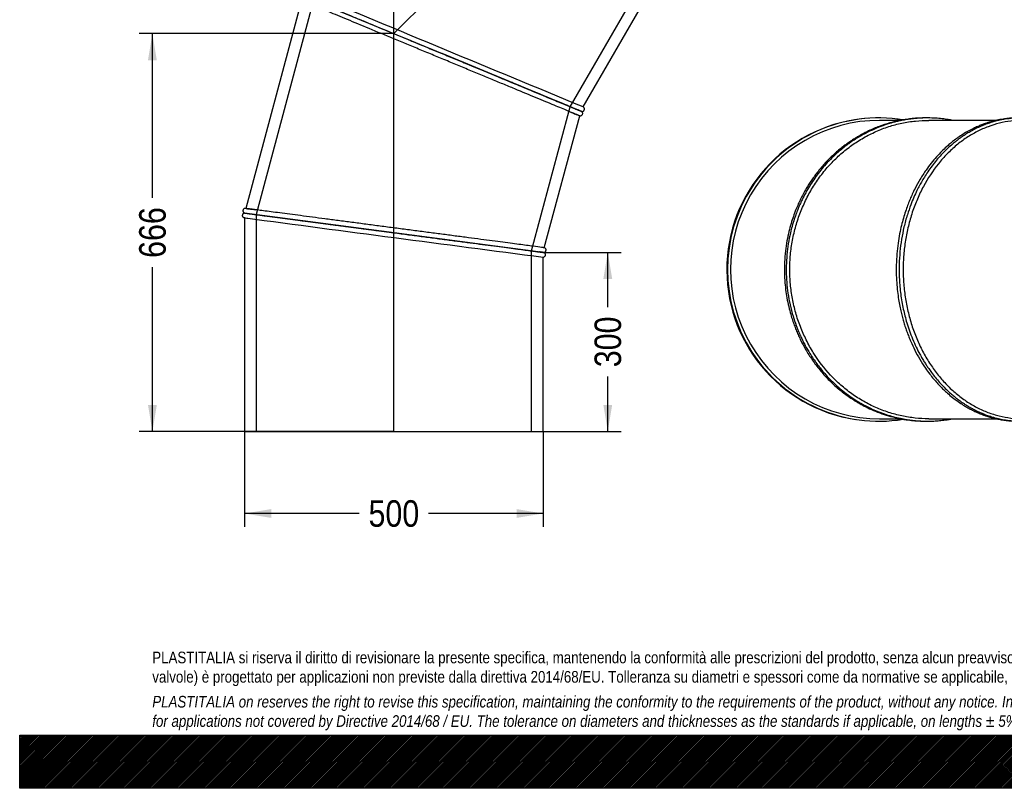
# Model space of a CAD drawing. Header units: millimetres. Extents: x 0 to 3300, y 0 to 2333.
# Tile 1 of 3: x 0 to 1650, y 0 to 1288. Entities that reach past the tile are written whole.
import ezdxf
from ezdxf.enums import TextEntityAlignment as Align
from ezdxf.lldxf.tags import DXFTag

# ---------------------------------------------------------------- set-up
doc = ezdxf.new("R2010")
doc.units = ezdxf.units.MM
doc.header["$LTSCALE"] = 11.111111
for name, color, linetype in [('Default', 7, 'Continuous'), ('DV1_Default', 7, 'Continuous'), ('TUBO_X_GOMITO_45', 7, 'Continuous')]:
    doc.layers.add(name, color=color, linetype=linetype)
doc.styles.add('SEACAD_Arial_Narrow', font='ARIALN.TTF')
tags = doc.linetypes.add('HIDDEN2', pattern=[4.7625, 3.175, -1.5875]).pattern_tags.tags
tags[6:7] = [DXFTag(74, 4), DXFTag(75, 0), DXFTag(340, '0'), DXFTag(46, 0.0), DXFTag(50, 0.0), DXFTag(44, 0.0), DXFTag(45, 0.0)]
tags[4:5] = [DXFTag(74, 4), DXFTag(75, 0), DXFTag(340, '0'), DXFTag(46, 0.0), DXFTag(50, 0.0), DXFTag(44, 0.0), DXFTag(45, 0.0)]
tags = doc.linetypes.add('PHANTOM2', pattern=[31.75, 15.875, -3.175, 3.175, -3.175, 3.175, -3.175]).pattern_tags.tags
tags[14:15] = [DXFTag(74, 4), DXFTag(75, 0), DXFTag(340, '0'), DXFTag(46, 0.0), DXFTag(50, 0.0), DXFTag(44, 0.0), DXFTag(45, 0.0)]
tags[12:13] = [DXFTag(74, 4), DXFTag(75, 0), DXFTag(340, '0'), DXFTag(46, 0.0), DXFTag(50, 0.0), DXFTag(44, 0.0), DXFTag(45, 0.0)]
tags[10:11] = [DXFTag(74, 4), DXFTag(75, 0), DXFTag(340, '0'), DXFTag(46, 0.0), DXFTag(50, 0.0), DXFTag(44, 0.0), DXFTag(45, 0.0)]
tags[8:9] = [DXFTag(74, 4), DXFTag(75, 0), DXFTag(340, '0'), DXFTag(46, 0.0), DXFTag(50, 0.0), DXFTag(44, 0.0), DXFTag(45, 0.0)]
tags[6:7] = [DXFTag(74, 4), DXFTag(75, 0), DXFTag(340, '0'), DXFTag(46, 0.0), DXFTag(50, 0.0), DXFTag(44, 0.0), DXFTag(45, 0.0)]
tags[4:5] = [DXFTag(74, 4), DXFTag(75, 0), DXFTag(340, '0'), DXFTag(46, 0.0), DXFTag(50, 0.0), DXFTag(44, 0.0), DXFTag(45, 0.0)]
doc.dimstyles.new('Plastitalia', dxfattribs={"dimtxt": 44.444444, "dimasz": 44.444444, "dimexe": 22.222222, "dimexo": 0, "dimgap": 11.111111, "dimtad": 0, "dimdec": 0, "dimtxsty": 'SEACAD_Arial_Narrow', "dimblk1": '_SE_FILLED', "dimblk2": '_SE_FILLED', "dimsah": 1, "dimcen": 22.222222, "dimadec": 0, "dimazin": 0, "dimtfac": 0.8, "dimtdec": 1, "dimtmove": 0, "dimatfit": 3, "dimfxl": 1, "dimtolj": 1, "dimarcsym": 0})

# ---------------------------------------------------------------- blocks, each defined once
blk = doc.blocks.new('SE')
at = {"layer": 'DV1_Default', "color": 7, "linetype": 'PHANTOM2'}
for p in [(1098.3, 1735.5), (627, 597.8)]:
    blk.add_line(p, (627, 1264.3), dxfattribs=at)
at = {"layer": 'TUBO_X_GOMITO_45', "color": 7, "linetype": 'HIDDEN2'}
for p, q in [((922.6, 1141.8), (1047.7, 1358.4)), ((492.3, 1320.1), (396.1, 961.1)), ((857.9, 900.3), (922.6, 1141.8)), ((396.1, 961.1), (396.1, 597.8)), ((857.9, 597.8), (857.9, 900.3))]:
    blk.add_line(p, q, dxfattribs=at)
at = {"layer": 'TUBO_X_GOMITO_45', "color": 7, "linetype": 'Continuous'}
for p, q in [((944.5, 1141.4), (1058.9, 1339.7)), ((474.5, 1327.5), (707.7, 1230.9)), ((474.5, 1327.5), (707.7, 1230.9)), ((472.4, 1319.7), (379.1, 971.4)), ((707.7, 1230.9), (707.7, 1230.9)), ((940.4, 1134.5), (707.7, 1230.9)), ((707.7, 1230.9), (707.7, 1230.9)), ((707.7, 1230.9), (940.4, 1134.5)), ((879.1, 905.6), (938.4, 1126.7)), ((940.4, 1134.4), (940.4, 1134.5)), ((377, 963.7), (377, 963.6)), ((627.3, 930.7), (377, 963.6)), ((377, 963.6), (377, 963.6)), ((377, 963.6), (627.3, 930.7)), ((377, 955.6), (377, 597.8)), ((627.3, 930.7), (627.3, 930.7)), ((877, 897.8), (627.3, 930.7)), ((627.3, 930.7), (627.3, 930.7)), ((877, 897.8), (627.3, 930.7)), ((877, 597.8), (877, 889.8)), ((377, 597.8), (877, 597.8))]:
    blk.add_line(p, q, dxfattribs=at)
for centre, radius, start, end in [((-354914.1, -857318.1), 929294.4, 67.4844532, 67.5154572), ((1101.2, 1528.6), 425.6, 247.4071, 247.9341), ((362.3, 840.3), 132.2, 82.4269, 83.1227), ((391, 1057.8), 103.1, 261.6923, 262.5997), ((121906.9, 922134.9), 929161.3, 262.484539, 262.515549), ((834.8, 593.7), 307, 81.9202, 82.6502), ((930.4, 1320.1), 425.6, 262.4071, 262.9341)]:
    blk.add_arc(centre, radius, start, end, dxfattribs=at)
at = {"layer": 'TUBO_X_GOMITO_45', "color": 7, "linetype": 'HIDDEN2'}
for centre, radius, start, end in [((1073.9, 1461.7), 353.4, 247.3943, 247.8487), ((273.1, 134.3), 843.8, 82.4066, 82.692), ((121906.9, 922134.9), 929161.3, 262.484451, 262.484539), ((460.3, 1558.4), 608.5, 262.2579, 262.6462), ((921.3, 1248.4), 353.4, 262.3943, 262.8487)]:
    blk.add_arc(centre, radius, start, end, dxfattribs=at)
at = {"layer": 'TUBO_X_GOMITO_45', "color": 7, "linetype": 'Continuous'}
for points, knots in [([(474.5, 1327.5), (474.5, 1327.5), (474.9, 1327.3), (476.4, 1326.7), (477.5, 1326.2), (480.5, 1325), (482.4, 1324.2), (486.9, 1322.4), (489.5, 1321.3), (495.3, 1318.9), (498.6, 1317.5), (505.9, 1314.5), (509.8, 1312.8), (518.4, 1309.3), (523, 1307.4), (532.7, 1303.4), (537.8, 1301.3), (548.5, 1296.8), (554.1, 1294.5), (565.8, 1289.6), (572, 1287.1), (584.7, 1281.8), (591.2, 1279.1), (604.7, 1273.5), (611.6, 1270.7), (625.7, 1264.8), (632.9, 1261.9), (647.5, 1255.8), (654.9, 1252.8), (677.3, 1243.5), (692.5, 1237.2), (707.7, 1230.9)], [0.5003717, 0.5003717, 0.5003717, 0.5003717, 0.53125, 0.53125, 0.5625, 0.5625, 0.59375, 0.59375, 0.625, 0.625, 0.65625, 0.65625, 0.6875, 0.6875, 0.71875, 0.71875, 0.75, 0.75, 0.78125, 0.78125, 0.8125, 0.8125, 0.84375, 0.84375, 0.875, 0.875, 0.90625, 0.90625, 0.9375, 0.9375, 1, 1, 1, 1]), ([(474.5, 1327.4), (474.8, 1327.3), (476.3, 1326.7), (480.5, 1324.9), (482.4, 1324.2), (486.9, 1322.3), (489.5, 1321.2), (495.3, 1318.8), (498.6, 1317.4), (505.9, 1314.4), (509.8, 1312.8), (518.3, 1309.3), (522.9, 1307.4), (532.6, 1303.4), (537.8, 1301.2), (548.6, 1296.8), (554.3, 1294.4), (566.1, 1289.5), (572.2, 1287), (584.9, 1281.7), (591.4, 1279), (604.9, 1273.4), (611.8, 1270.6), (625.8, 1264.8), (633, 1261.8), (647.6, 1255.8), (655, 1252.7), (669.9, 1246.5), (677.4, 1243.4), (692.5, 1237.1), (700.1, 1234), (707.7, 1230.9)], [0.5060588, 0.5060588, 0.5060588, 0.5060588, 0.5625, 0.5625, 0.59375, 0.59375, 0.625, 0.625, 0.65625, 0.65625, 0.6875, 0.6875, 0.71875, 0.71875, 0.75, 0.75, 0.78125, 0.78125, 0.8125, 0.8125, 0.84375, 0.84375, 0.875, 0.875, 0.90625, 0.90625, 0.9375, 0.9375, 0.96875, 0.96875, 1, 1, 1, 1]), ([(938.4, 1126.7), (938.4, 1126.7), (938, 1126.9), (936.5, 1127.5), (935.3, 1127.9), (930.8, 1129.8), (926.4, 1131.7), (914.6, 1136.5), (907.3, 1139.5), (894.6, 1144.8), (890, 1146.7), (880.3, 1150.7), (875.2, 1152.9), (858.9, 1159.6), (847.1, 1164.5), (828.1, 1172.4), (821.5, 1175.1), (808.1, 1180.6), (801.2, 1183.5), (787.1, 1189.3), (780, 1192.3), (765.4, 1198.3), (758, 1201.4), (743.2, 1207.5), (735.6, 1210.6), (720.5, 1216.9), (712.9, 1220), (697.7, 1226.3), (690.1, 1229.5), (675, 1235.7), (667.5, 1238.9), (645.2, 1248.1), (630.6, 1254.2), (602.4, 1265.8), (588.9, 1271.4), (563.6, 1281.9), (551.8, 1286.8), (530.2, 1295.8), (520.4, 1299.8), (503.4, 1306.9), (496.1, 1309.9), (484.4, 1314.7), (479.9, 1316.6), (474.6, 1318.8), (473.1, 1319.4), (472.6, 1319.6)], [0, 0, 0, 0, 0.015625, 0.015625, 0.03125, 0.03125, 0.0625, 0.0625, 0.09375, 0.09375, 0.109375, 0.109375, 0.125, 0.125, 0.15625, 0.15625, 0.171875, 0.171875, 0.1875, 0.1875, 0.203125, 0.203125, 0.21875, 0.21875, 0.234375, 0.234375, 0.25, 0.25, 0.265625, 0.265625, 0.28125, 0.28125, 0.3125, 0.3125, 0.34375, 0.34375, 0.375, 0.375, 0.40625, 0.40625, 0.4375, 0.4375, 0.46875, 0.46875, 0.4933038, 0.4933038, 0.4933038, 0.4933038]), ([(707.7, 1230.9), (715.3, 1227.7), (722.9, 1224.6), (738.1, 1218.3), (745.6, 1215.2), (760.5, 1209), (767.9, 1205.9), (782.4, 1199.9), (789.5, 1197), (803.4, 1191.2), (810.2, 1188.4), (823.5, 1182.9), (830.1, 1180.2), (842.8, 1174.9), (848.9, 1172.4), (860.7, 1167.5), (866.4, 1165.1), (877.3, 1160.7), (882.4, 1158.5), (892.1, 1154.5), (896.7, 1152.6), (905.2, 1149.1), (909.2, 1147.4), (916.4, 1144.4), (919.7, 1143.1), (925.6, 1140.7), (928.2, 1139.6), (932.6, 1137.7), (934.5, 1137), (936.3, 1136.2), (936.7, 1136.1), (937, 1135.9)], [0, 0, 0, 0, 0.03125, 0.03125, 0.0625, 0.0625, 0.09375, 0.09375, 0.125, 0.125, 0.15625, 0.15625, 0.1875, 0.1875, 0.21875, 0.21875, 0.25, 0.25, 0.28125, 0.28125, 0.3125, 0.3125, 0.34375, 0.34375, 0.375, 0.375, 0.40625, 0.40625, 0.4375, 0.4375, 0.4453526, 0.4453526, 0.4453526, 0.4453526]), ([(707.7, 1230.9), (722.9, 1224.6), (738.1, 1218.3), (767.8, 1206), (782.4, 1199.9), (803.7, 1191.1), (810.9, 1188.1), (817.8, 1185.3)], [0, 0, 0, 0, 0.0625, 0.0625, 0.125, 0.125, 0.1573566, 0.1573566, 0.1573566, 0.1573566]), ([(942.1, 1133.5), (941.9, 1133.6), (941.6, 1133.8), (939.6, 1134.7), (937, 1135.8), (934.1, 1137), (931, 1138.3), (928.1, 1139.5), (925.2, 1140.7), (922.1, 1142), (918.7, 1143.4), (913.3, 1145.7), (905, 1149.1), (893, 1154.1), (879.5, 1159.6), (864.7, 1165.8), (848.8, 1172.4), (833, 1178.9), (823.4, 1182.9), (818.7, 1184.8)], [0, 0, 0, 0, 0.070287, 0.133656, 0.190126, 0.239712, 0.282423, 0.318267, 0.349665, 0.381295, 0.413279, 0.445616, 0.527866, 0.610619, 0.693376, 0.776137, 0.858902, 0.94167, 1, 1, 1, 1]), ([(941.3, 1134.1), (941.8, 1134), (942.4, 1133.9), (943.6, 1134.1), (944.6, 1134.5), (945.4, 1135.2), (945.9, 1135.9), (946.3, 1136.7), (946.5, 1137.6), (946.4, 1138.6), (946.1, 1139.6), (945.5, 1140.7), (944.8, 1141.2), (944.4, 1141.5)], [0, 0, 0, 0, 0.096032, 0.178525, 0.30368, 0.38679, 0.443151, 0.51035, 0.615236, 0.687578, 0.775891, 0.880804, 1, 1, 1, 1]), ([(938.3, 1126.7), (938.8, 1126.6), (939.6, 1126.5), (940.9, 1126.8), (941.8, 1127.4), (942.6, 1128.1), (943.2, 1129), (943.5, 1130.3), (943.4, 1131.5), (942.9, 1132.6), (942.4, 1133.2), (942.1, 1133.5)], [0, 0, 0, 0, 0.138018, 0.257343, 0.353881, 0.437817, 0.543628, 0.659238, 0.788573, 0.881376, 1, 1, 1, 1]), ([(377.1, 963.6), (376.7, 963.6), (376, 963.5), (374.9, 963.1), (374, 962.4), (373.5, 961.5), (373.2, 960.7), (373, 959.9), (373, 958.9), (373.4, 957.9), (373.9, 957), (374.8, 956.2), (375.6, 955.9), (376.1, 955.7)], [0, 0, 0, 0, 0.096032, 0.178525, 0.30368, 0.38679, 0.443151, 0.51035, 0.615236, 0.687578, 0.775891, 0.880804, 1, 1, 1, 1]), ([(378.2, 971.5), (377.7, 971.5), (377.1, 971.5), (375.9, 971), (375, 970.2), (374.4, 969.2), (374.1, 968.3), (374, 967.4), (374.2, 966.6), (374.5, 965.7), (375, 964.9), (375.9, 964.1), (376.6, 963.8), (377.1, 963.7)], [0, 0, 0, 0, 0.095068, 0.180282, 0.316284, 0.411667, 0.477, 0.544319, 0.635375, 0.699916, 0.780946, 0.880914, 1, 1, 1, 1]), ([(377, 963.7), (377, 963.7), (377.4, 963.6), (379, 963.4), (380.2, 963.2), (383.5, 962.8), (385.5, 962.6), (390.3, 961.9), (393.1, 961.6), (399.4, 960.7), (402.9, 960.3), (410.7, 959.2), (414.9, 958.7), (424.1, 957.5), (429, 956.8), (439.4, 955.4), (444.9, 954.7), (456.4, 953.2), (462.4, 952.4), (475, 950.7), (481.6, 949.9), (495.2, 948.1), (502.3, 947.2), (516.7, 945.3), (524.1, 944.3), (539.3, 942.3), (547, 941.3), (562.6, 939.2), (570.6, 938.2), (594.6, 935), (611, 932.8), (627.3, 930.7)], [0.5003717, 0.5003717, 0.5003717, 0.5003717, 0.53125, 0.53125, 0.5625, 0.5625, 0.59375, 0.59375, 0.625, 0.625, 0.65625, 0.65625, 0.6875, 0.6875, 0.71875, 0.71875, 0.75, 0.75, 0.78125, 0.78125, 0.8125, 0.8125, 0.84375, 0.84375, 0.875, 0.875, 0.90625, 0.90625, 0.9375, 0.9375, 1, 1, 1, 1]), ([(377, 963.6), (377, 963.6), (377.4, 963.5), (379, 963.3), (380.2, 963.2), (383.5, 962.8), (385.5, 962.5), (390.3, 961.9), (393, 961.5), (399.4, 960.7), (402.9, 960.2), (410.7, 959.2), (414.9, 958.6), (424.1, 957.4), (429, 956.8), (439.4, 955.4), (444.9, 954.7), (456.4, 953.2), (462.4, 952.4), (475, 950.7), (481.6, 949.9), (495.2, 948.1), (502.3, 947.1), (516.7, 945.2), (524.1, 944.3), (539.3, 942.3), (547, 941.3), (562.6, 939.2), (570.6, 938.2), (594.6, 935), (611, 932.8), (627.3, 930.7)], [0.5003684, 0.5003684, 0.5003684, 0.5003684, 0.53125, 0.53125, 0.5625, 0.5625, 0.59375, 0.59375, 0.625, 0.625, 0.65625, 0.65625, 0.6875, 0.6875, 0.71875, 0.71875, 0.75, 0.75, 0.78125, 0.78125, 0.8125, 0.8125, 0.84375, 0.84375, 0.875, 0.875, 0.90625, 0.90625, 0.9375, 0.9375, 1, 1, 1, 1]), ([(879.1, 905.6), (879.1, 905.6), (878.7, 905.6), (877.1, 905.8), (875.9, 906), (871, 906.6), (866.2, 907.3), (856.7, 908.5), (853.1, 909), (845.3, 910), (841.1, 910.6), (831.9, 911.8), (827, 912.4), (816.6, 913.8), (811.1, 914.5), (799.6, 916.1), (793.6, 916.8), (781, 918.5), (774.4, 919.4), (760.7, 921.2), (753.7, 922.1), (739.3, 924), (731.8, 925), (716.7, 927), (709, 928), (693.4, 930.1), (685.4, 931.1), (669.4, 933.2), (661.3, 934.3), (645.1, 936.4), (636.9, 937.5), (620.6, 939.6), (612.4, 940.7), (596.2, 942.8), (588.2, 943.9), (572.4, 946), (564.6, 947), (549, 949.1), (541.4, 950.1), (526.2, 952.1), (518.8, 953), (504.4, 954.9), (497.4, 955.9), (483.7, 957.6), (477.1, 958.5), (464.5, 960.2), (458.4, 961), (441, 963.3), (430.5, 964.6), (416.8, 966.4), (412.5, 967), (404.8, 968), (401.3, 968.5), (395, 969.3), (392.2, 969.7), (387.5, 970.3), (385.5, 970.6), (382.5, 971), (381.3, 971.1), (380.5, 971.2)], [0, 0, 0, 0, 0.015625, 0.015625, 0.03125, 0.03125, 0.0625, 0.0625, 0.078125, 0.078125, 0.09375, 0.09375, 0.109375, 0.109375, 0.125, 0.125, 0.140625, 0.140625, 0.15625, 0.15625, 0.171875, 0.171875, 0.1875, 0.1875, 0.203125, 0.203125, 0.21875, 0.21875, 0.234375, 0.234375, 0.25, 0.25, 0.265625, 0.265625, 0.28125, 0.28125, 0.296875, 0.296875, 0.3125, 0.3125, 0.328125, 0.328125, 0.34375, 0.34375, 0.359375, 0.359375, 0.375, 0.375, 0.40625, 0.40625, 0.421875, 0.421875, 0.4375, 0.4375, 0.453125, 0.453125, 0.46875, 0.46875, 0.4829378, 0.4829378, 0.4829378, 0.4829378]), ([(627.3, 930.7), (635.4, 929.6), (643.6, 928.5), (659.8, 926.4), (667.9, 925.3), (683.9, 923.2), (691.8, 922.2), (707.3, 920.1), (714.9, 919.1), (729.9, 917.2), (737.2, 916.2), (751.5, 914.3), (758.5, 913.4), (772.1, 911.6), (778.7, 910.7), (791.4, 909.1), (797.5, 908.3), (809.1, 906.7), (814.6, 906), (825.1, 904.6), (830, 904), (839.1, 902.8), (843.4, 902.2), (851.1, 901.2), (854.7, 900.7), (861, 899.9), (863.8, 899.5), (868.6, 898.9), (870.6, 898.6), (872.6, 898.4), (873, 898.3), (873.4, 898.2)], [0, 0, 0, 0, 0.03125, 0.03125, 0.0625, 0.0625, 0.09375, 0.09375, 0.125, 0.125, 0.15625, 0.15625, 0.1875, 0.1875, 0.21875, 0.21875, 0.25, 0.25, 0.28125, 0.28125, 0.3125, 0.3125, 0.34375, 0.34375, 0.375, 0.375, 0.40625, 0.40625, 0.4375, 0.4375, 0.446284, 0.446284, 0.446284, 0.446284]), ([(627.3, 930.7), (635.4, 929.6), (643.6, 928.5), (659.9, 926.4), (667.9, 925.3), (683.9, 923.2), (691.9, 922.2), (707.4, 920.1), (715, 919.1), (729.9, 917.2), (737.3, 916.2), (751.6, 914.3), (758.6, 913.4), (772.3, 911.6), (778.8, 910.8), (791.5, 909.1), (797.6, 908.3), (809.2, 906.8), (814.7, 906), (825.2, 904.7), (830.1, 904), (839.2, 902.8), (843.5, 902.3), (851.2, 901.2), (854.8, 900.8), (861.1, 899.9), (863.8, 899.6), (868.6, 898.9), (870.6, 898.7), (872.6, 898.4), (873, 898.4), (873.3, 898.3)], [0, 0, 0, 0, 0.03125, 0.03125, 0.0625, 0.0625, 0.09375, 0.09375, 0.125, 0.125, 0.15625, 0.15625, 0.1875, 0.1875, 0.21875, 0.21875, 0.25, 0.25, 0.28125, 0.28125, 0.3125, 0.3125, 0.34375, 0.34375, 0.375, 0.375, 0.40625, 0.40625, 0.4375, 0.4375, 0.4453526, 0.4453526, 0.4453526, 0.4453526]), ([(877, 889.8), (877.4, 889.8), (878, 889.8), (879.2, 890.3), (880.1, 891.1), (880.7, 892.1), (881, 893), (881.1, 893.9), (881, 894.7), (880.6, 895.6), (880.1, 896.4), (879.2, 897.2), (878.5, 897.5), (878, 897.7)], [0, 0, 0, 0, 0.095068, 0.180282, 0.316284, 0.411667, 0.477, 0.544319, 0.635375, 0.699916, 0.780946, 0.880914, 1, 1, 1, 1]), ([(878, 897.7), (878.4, 897.7), (879.1, 897.8), (880.2, 898.2), (881.1, 899), (881.6, 899.8), (881.9, 900.6), (882.1, 901.4), (882.1, 902.4), (881.7, 903.4), (881.2, 904.3), (880.3, 905.1), (879.5, 905.4), (879, 905.6)], [0, 0, 0, 0, 0.096032, 0.178525, 0.30368, 0.38679, 0.443151, 0.51035, 0.615236, 0.687578, 0.775891, 0.880804, 1, 1, 1, 1])]:
    blk.add_open_spline(points, degree=3, knots=knots, dxfattribs=at)
at = {"layer": 'TUBO_X_GOMITO_45', "color": 7, "linetype": 'HIDDEN2'}
for points, knots in [([(817.8, 1185.3), (824.2, 1182.6), (830.5, 1180), (849.3, 1172.2), (861.1, 1167.3), (882.7, 1158.3), (892.5, 1154.3), (909.5, 1147.3), (916.7, 1144.3), (928.5, 1139.4), (932.9, 1137.5), (937.4, 1135.7), (938.5, 1135.2), (940.1, 1134.6), (940.4, 1134.4), (940.4, 1134.4), (940.4, 1134.5), (940.2, 1134.5)], [0.1573566, 0.1573566, 0.1573566, 0.1573566, 0.1875, 0.1875, 0.25, 0.25, 0.3125, 0.3125, 0.375, 0.375, 0.4375, 0.4375, 0.46875, 0.46875, 0.5, 0.5, 0.5143307, 0.5143307, 0.5143307, 0.5143307]), ([(920.4, 1134.2), (920.4, 1134.1), (920.5, 1134.1), (923.5, 1132.9), (926.1, 1131.8), (930.5, 1129.9), (932.4, 1129.2), (935.6, 1127.9), (936.8, 1127.3), (937.5, 1127)], [0.93712357, 0.93712357, 0.93712357, 0.93712357, 0.9375, 0.9375, 0.953125, 0.953125, 0.96875, 0.96875, 0.98658318, 0.98658318, 0.98658318, 0.98658318]), ([(937, 1135.9), (939.3, 1135), (940.4, 1134.5), (940.5, 1134.5), (940.1, 1134.6), (938.6, 1135.3), (937.5, 1135.7), (935.7, 1136.5), (935.4, 1136.6), (935.1, 1136.7)], [0.4453526, 0.4453526, 0.4453526, 0.4453526, 0.5, 0.5, 0.53125, 0.53125, 0.5625, 0.5625, 0.5684221, 0.5684221, 0.5684221, 0.5684221]), ([(380.5, 971.2), (380.5, 971.2), (380.4, 971.2), (379.5, 971.3), (379.1, 971.4), (379.1, 971.4)], [0.4829378, 0.4829378, 0.4829378, 0.4829378, 0.484375, 0.484375, 0.49995888, 0.49995888, 0.49995888, 0.49995888]), ([(379.6, 971.3), (379.8, 971.3), (380, 971.3), (381.1, 971.1), (382.4, 971), (385.6, 970.5), (387.6, 970.3), (391.5, 969.8), (393.1, 969.6), (394.9, 969.3)], [0.50942676, 0.50942676, 0.50942676, 0.50942676, 0.515625, 0.515625, 0.53125, 0.53125, 0.546875, 0.546875, 0.55643697, 0.55643697, 0.55643697, 0.55643697]), ([(873.3, 898.3), (875.8, 898), (877, 897.8), (877.1, 897.8), (876.7, 897.9), (875.1, 898.1), (873.8, 898.3), (871.9, 898.5), (871.6, 898.6), (871.3, 898.6)], [0.4453526, 0.4453526, 0.4453526, 0.4453526, 0.5, 0.5, 0.53125, 0.53125, 0.5625, 0.5625, 0.5684221, 0.5684221, 0.5684221, 0.5684221]), ([(873.4, 898.2), (874.4, 898.1), (875.2, 898), (876.6, 897.8), (877, 897.8), (877, 897.8), (877, 897.8), (877, 897.8)], [0.44628396, 0.44628396, 0.44628396, 0.44628396, 0.46875, 0.46875, 0.5, 0.5, 0.50005454, 0.50005454, 0.50005454, 0.50005454])]:
    blk.add_open_spline(points, degree=3, knots=knots, dxfattribs=at)
for points in [[(827.2, 1181.4), (825.9, 1181.9), (824.5, 1182.5), (823.2, 1183)], [(840.6, 1175.7), (837.6, 1177), (834.5, 1178.3), (831.4, 1179.6)], [(940.7, 1134.4), (940.6, 1134.4), (940.5, 1134.5), (940.4, 1134.5)], [(378.9, 971.4), (379, 971.4), (379.1, 971.4), (379.2, 971.4)], [(377.1, 955.6), (377, 955.6), (376.9, 955.6), (376.8, 955.6)], [(877.3, 897.8), (877.2, 897.8), (877, 897.8), (876.9, 897.9)], [(876.9, 897.8), (877, 897.8), (877.2, 897.8), (877.3, 897.8)]]:
    blk.add_open_spline(points, degree=3, dxfattribs=at)
at = {"layer": 'TUBO_X_GOMITO_45', "color": 7, "linetype": 'Continuous'}
blk.add_open_spline([(940.4, 1134.4), (941.1, 1134.3), (941.6, 1133.9), (942.1, 1133.5)], degree=3, dxfattribs=at)
blk = doc.blocks.new('SE2')
at = {"layer": 'TUBO_X_GOMITO_45', "color": 7, "linetype": 'Continuous'}
for p, q in [((1476.8, 1119), (1441.1, 1119)), ((1637, 1119), (1523.5, 1119)), ((1910.3, 1119), (1680.6, 1119)), ((1441.1, 619), (1476.9, 619)), ((1523.5, 619), (1636.8, 619)), ((1680.6, 619), (1910.3, 619))]:
    blk.add_line(p, q, dxfattribs=at)
for centre, radius, start, end in [((1439, 869), 254, 93.6857, 261.4696), ((1440.1, 869), 254, 80.8659, 279.1155), ((1441.1, 869), 250, 89.9985, 270.0015), ((1439, 869), 254, 80.7847, 83.022)]:
    blk.add_arc(centre, radius, start, end, dxfattribs=at)
for major_axis in [(0, 250), (0, 230.9)]:
    blk.add_ellipse((1910.3, 869), major_axis=major_axis, ratio=0.707107, dxfattribs=at)
blk.add_ellipse((1674.9, 869), major_axis=(0, 230.9), ratio=0.800199, start_param=3.884429, end_param=5.540349, dxfattribs=at)
blk.add_ellipse((1674.9, 869), major_axis=(0, 230.9), ratio=0.800199, start_param=3.884429, end_param=5.540349, dxfattribs=at)
for points, knots in [([(1520.1, 1123), (1516.9, 1123.1), (1510.7, 1123), (1501.8, 1122.5), (1492.9, 1121.6), (1483, 1120.3), (1471.2, 1118.1), (1456.7, 1114.5), (1440.1, 1109.1), (1425.8, 1103), (1415.2, 1097.7), (1409, 1094.3), (1404.3, 1091.7), (1401.1, 1089.7), (1398.4, 1088.1), (1395, 1085.9), (1390.4, 1082.8), (1384.4, 1078.5), (1375.1, 1071.5), (1363.3, 1061.4), (1350, 1048), (1337.9, 1033.9), (1327.3, 1019.5), (1319.1, 1006.6), (1313, 995.8), (1308.6, 987.2), (1304.6, 978.5), (1300.5, 968.9), (1296.4, 958), (1292.5, 945.9), (1288.8, 932.1), (1285.6, 917.1), (1282.9, 899.3), (1282.2, 888.4), (1281.8, 881.5)], [0.7566855, 0.7566855, 0.7566855, 0.7566855, 0.7631368, 0.7692412, 0.774617, 0.7812315, 0.789435, 0.798767, 0.8113623, 0.8243452, 0.8299334, 0.834862, 0.8384738, 0.8405343, 0.8423293, 0.8447864, 0.8484893, 0.8534384, 0.8592224, 0.8714128, 0.8839173, 0.8959778, 0.907453, 0.918367, 0.9252704, 0.9310785, 0.9368027, 0.9433299, 0.950959, 0.9587802, 0.9675523, 0.9774317, 0.9882475, 1, 1, 1, 1]), ([(1563.4, 1119), (1561, 1119.5), (1555.1, 1120.5), (1545.5, 1121.8), (1534.2, 1122.8), (1522.5, 1123.1), (1511.6, 1122.9), (1502.3, 1122.3), (1494.7, 1121.4), (1488.7, 1120.6), (1484.1, 1119.9), (1479.9, 1119.1), (1475.2, 1118.2), (1467.5, 1116.4), (1456.6, 1113.5), (1443, 1108.9), (1429.6, 1103.3), (1417.9, 1097.6), (1408.3, 1092.3), (1400.4, 1087.4), (1393.8, 1083), (1387.5, 1078.6), (1380.2, 1073), (1371.1, 1065.5), (1361, 1056.1), (1351.2, 1045.9), (1342.3, 1035.4), (1334.3, 1024.9), (1327, 1014.2), (1321, 1004.5), (1316.4, 996.4), (1313.1, 990), (1310.5, 984.7), (1308.3, 980), (1306.2, 975.2), (1303.6, 969), (1300.5, 960.8), (1296.9, 950.2), (1293, 937), (1289.4, 921.1), (1286.5, 903.1), (1284.8, 884.6), (1284.4, 866.1), (1285.2, 847.7), (1287.3, 829), (1290.8, 809.9), (1295.5, 792), (1300, 778.6), (1303.4, 769.7), (1305.6, 764.4), (1307.4, 760.1), (1309, 756.6), (1310.8, 752.8), (1313.2, 748), (1317.6, 739.5), (1324.9, 726.8), (1335.1, 711.8), (1345.7, 698.5), (1355.5, 687.6), (1364.7, 678.4), (1374.5, 669.7), (1384, 662.1), (1392.4, 656), (1399.3, 651.4), (1405.2, 647.7), (1410.9, 644.3), (1417.7, 640.6), (1426.4, 636.3), (1437.2, 631.5), (1448.9, 627.1), (1459.7, 623.7), (1468.5, 621.4), (1475.2, 619.9), (1480.5, 618.8), (1485.2, 618), (1490, 617.3), (1496, 616.5), (1503.7, 615.7), (1512.6, 615.2), (1522.1, 615), (1531.7, 615.2), (1541.5, 615.9), (1552, 617.1), (1559.3, 618.2), (1563.2, 619), (1563.2, 619)], [0.2293967, 0.2293967, 0.2293967, 0.2293967, 0.2343617, 0.2413867, 0.2490677, 0.257235, 0.264958, 0.271202, 0.2761103, 0.2803474, 0.2833734, 0.285636, 0.2888075, 0.2931783, 0.3014676, 0.3116421, 0.3219235, 0.3305291, 0.3375495, 0.3436426, 0.3488841, 0.3533692, 0.3588899, 0.3669776, 0.3764155, 0.3859623, 0.3944346, 0.4029558, 0.4114457, 0.4193265, 0.4248705, 0.4291814, 0.4330083, 0.4361973, 0.4389942, 0.4429754, 0.4488053, 0.4558067, 0.4640964, 0.4747261, 0.4864261, 0.4981851, 0.5096593, 0.5209412, 0.5326914, 0.544946, 0.5573292, 0.567512, 0.5715588, 0.5753793, 0.5783947, 0.5805211, 0.5827545, 0.5861852, 0.5908779, 0.6009396, 0.614126, 0.6256504, 0.6339598, 0.6424181, 0.65105, 0.6596529, 0.6662818, 0.6715592, 0.6760866, 0.6800398, 0.6847351, 0.6914862, 0.6993862, 0.7082613, 0.7164615, 0.7222629, 0.7265607, 0.730245, 0.7332591, 0.7361468, 0.7400999, 0.7454113, 0.7516775, 0.7581515, 0.7646318, 0.7711182, 0.7779772, 0.7860016, 0.7860105, 0.7860105, 0.7860105, 0.7860105]), ([(1675.6, 1123), (1672.4, 1123.1), (1666, 1123), (1656.8, 1122.3), (1647.3, 1121.1), (1637.5, 1119.3), (1627.5, 1116.8), (1618.9, 1114.1), (1611.7, 1111.4), (1605.1, 1108.7), (1597.7, 1105.2), (1589.4, 1100.9), (1580.8, 1095.9), (1572.6, 1090.4), (1565.2, 1084.9), (1558.8, 1079.7), (1552.2, 1073.9), (1544.7, 1066.8), (1536.2, 1057.8), (1527.4, 1047.3), (1518.1, 1034.9), (1509, 1020.7), (1501.4, 1007), (1495.9, 995.7), (1492.1, 987), (1488.6, 978.3), (1485.1, 968.7), (1481.6, 957.8), (1478.2, 945.7), (1475.1, 932), (1472.4, 917), (1470.1, 899.2), (1469.4, 888.3), (1469.1, 881.5)], [0.7556798, 0.7556798, 0.7556798, 0.7556798, 0.7632285, 0.7705242, 0.7773578, 0.7855375, 0.7937666, 0.8012745, 0.8061134, 0.8114023, 0.8175806, 0.8247653, 0.8323553, 0.8398274, 0.8465951, 0.8524643, 0.8579114, 0.8655167, 0.8744825, 0.8840938, 0.8940114, 0.9063754, 0.9181708, 0.9252316, 0.9311424, 0.9368866, 0.943426, 0.9510263, 0.9588359, 0.9676017, 0.9774657, 0.9882651, 1, 1, 1, 1]), ([(1713.7, 1119.1), (1712.7, 1119.3), (1708.9, 1120.1), (1702.5, 1121.2), (1694.3, 1122.3), (1685.9, 1122.9), (1677.1, 1123.1), (1668.1, 1122.8), (1659.6, 1122.1), (1651.2, 1121), (1642.6, 1119.3), (1633.9, 1117.2), (1625.3, 1114.6), (1617, 1111.6), (1608.8, 1108.2), (1600.6, 1104.3), (1592.8, 1100.1), (1586, 1096), (1580, 1092.1), (1574.7, 1088.3), (1569.2, 1084.2), (1562.6, 1078.8), (1554.8, 1071.9), (1546.4, 1063.6), (1538.3, 1054.6), (1530.6, 1045.2), (1523.6, 1035.7), (1517.5, 1026.4), (1512.4, 1018), (1507.8, 1009.7), (1503.2, 1000.7), (1498.2, 989.9), (1492.7, 976.5), (1487, 959.9), (1481.7, 940.6), (1477.6, 919.8), (1474.9, 898.9), (1473.5, 876.5), (1473.8, 852.7), (1476.1, 827.6), (1480.3, 803.2), (1485.6, 782.8), (1491, 766.2), (1496.3, 752.5), (1502.1, 739.4), (1507.6, 728.6), (1512.3, 720.2), (1516.1, 713.9), (1519.7, 708.3), (1523.6, 702.5), (1528.4, 695.8), (1534.4, 688.1), (1541.5, 679.8), (1549, 671.9), (1556.2, 664.9), (1562.7, 659.2), (1568.1, 654.8), (1572.4, 651.5), (1575.6, 649.1), (1578.1, 647.3), (1581, 645.4), (1584.8, 642.9), (1589.6, 639.9), (1595.1, 636.8), (1600.6, 633.9), (1606.4, 631), (1612.4, 628.4), (1618.7, 625.8), (1625.2, 623.6), (1632.4, 621.3), (1640.5, 619.2), (1649, 617.5), (1656.7, 616.3), (1662.5, 615.7), (1667, 615.4), (1671.2, 615.2), (1676.2, 615), (1682.6, 615.1), (1690, 615.4), (1697.7, 616.2), (1705.1, 617.3), (1710.4, 618.3), (1713.3, 618.9), (1713.8, 619)], [0.3463292, 0.3463292, 0.3463292, 0.3463292, 0.3485438, 0.3554152, 0.3615731, 0.3679003, 0.3749663, 0.3822391, 0.3889245, 0.3951199, 0.4018967, 0.4093119, 0.4160202, 0.422575, 0.4294247, 0.4364873, 0.4430746, 0.4491721, 0.454347, 0.4587939, 0.4634588, 0.469398, 0.4773548, 0.4859942, 0.4944588, 0.5027651, 0.5111699, 0.5187326, 0.5253347, 0.5310286, 0.5375756, 0.5454948, 0.5543996, 0.5657704, 0.5793668, 0.5926286, 0.60584, 0.6190511, 0.6346801, 0.6505324, 0.6663861, 0.6814081, 0.6905822, 0.7000974, 0.7099567, 0.7185541, 0.7241778, 0.7291224, 0.7333805, 0.7377314, 0.743319, 0.7502012, 0.758014, 0.7659304, 0.7732927, 0.779452, 0.7844436, 0.7885828, 0.7912982, 0.7930449, 0.7954904, 0.7988976, 0.8031459, 0.8081289, 0.8128652, 0.8171951, 0.8228063, 0.8277857, 0.8327382, 0.8384732, 0.845147, 0.8522806, 0.8586098, 0.8632169, 0.8661126, 0.8690907, 0.8730376, 0.8778627, 0.8841364, 0.890363, 0.895994, 0.9016485, 0.9028373, 0.9028373, 0.9028373, 0.9028373]), ([(1523.5, 619), (1523.4, 619), (1523.3, 619), (1515.6, 619.1), (1507.9, 619.5), (1492.9, 621.1), (1485.4, 622.3), (1470.7, 625.4), (1463.4, 627.4), (1448.9, 632.1), (1441.7, 634.8), (1427.6, 641), (1420.8, 644.5), (1407.3, 652.2), (1400.7, 656.4), (1388, 665.5), (1381.9, 670.4), (1370.1, 680.7), (1364.4, 686.3), (1348.2, 703.6), (1338.4, 716.4), (1325.7, 736.8), (1321.7, 743.9), (1314.5, 758.4), (1311.2, 765.8), (1305.3, 781), (1302.7, 788.8), (1298.3, 804.4), (1296.5, 812.3), (1293.5, 828.3), (1292.4, 836.4), (1290.9, 852.6), (1290.5, 860.9), (1290.5, 877.3), (1290.9, 885.6), (1292.4, 901.9), (1293.6, 910.1), (1296.6, 926.2), (1298.5, 934.2), (1303, 950), (1305.6, 957.7), (1311.5, 972.9), (1314.8, 980.3), (1322, 994.8), (1326, 1001.9), (1334.5, 1015.5), (1339.1, 1022.1), (1348.8, 1034.7), (1354, 1040.7), (1364.7, 1052.1), (1370.3, 1057.5), (1382, 1067.8), (1388.1, 1072.7), (1400.9, 1081.7), (1407.4, 1085.9), (1420.9, 1093.6), (1427.8, 1097.1), (1441.9, 1103.3), (1449, 1106.1), (1463.6, 1110.8), (1471, 1112.7), (1485.9, 1115.9), (1493.5, 1117.1), (1508.5, 1118.7), (1516, 1119), (1523.5, 1119)], [0.2497665, 0.2497665, 0.2497665, 0.2497665, 0.25, 0.25, 0.265625, 0.265625, 0.28125, 0.28125, 0.296875, 0.296875, 0.3125, 0.3125, 0.328125, 0.328125, 0.34375, 0.34375, 0.359375, 0.359375, 0.375, 0.375, 0.40625, 0.40625, 0.421875, 0.421875, 0.4375, 0.4375, 0.453125, 0.453125, 0.46875, 0.46875, 0.484375, 0.484375, 0.5, 0.5, 0.515625, 0.515625, 0.53125, 0.53125, 0.546875, 0.546875, 0.5625, 0.5625, 0.578125, 0.578125, 0.59375, 0.59375, 0.609375, 0.609375, 0.625, 0.625, 0.640625, 0.640625, 0.65625, 0.65625, 0.671875, 0.671875, 0.6875, 0.6875, 0.703125, 0.703125, 0.71875, 0.71875, 0.734375, 0.734375, 0.7497794, 0.7497794, 0.7497794, 0.7497794]), ([(1680.6, 1119), (1680.6, 1119), (1680.5, 1119), (1673.9, 1119), (1667.4, 1118.6), (1654.4, 1117), (1648, 1115.8), (1635.4, 1112.7), (1629.1, 1110.7), (1616.7, 1106.1), (1610.5, 1103.3), (1598.4, 1097.1), (1592.5, 1093.6), (1581, 1086), (1575.3, 1081.8), (1564.4, 1072.7), (1559.1, 1067.9), (1549, 1057.5), (1544.1, 1052), (1530.2, 1034.6), (1521.8, 1021.9), (1510.8, 1001.5), (1507.4, 994.4), (1501.2, 979.9), (1498.4, 972.5), (1493.3, 957.3), (1491.1, 949.6), (1487.3, 933.9), (1485.7, 926), (1483.1, 910.1), (1482.2, 902), (1480.9, 885.8), (1480.5, 877.5), (1480.5, 861.1), (1480.8, 852.8), (1482.1, 836.5), (1483.1, 828.3), (1485.7, 812.2), (1487.3, 804.2), (1491.1, 788.4), (1493.3, 780.7), (1498.4, 765.5), (1501.2, 758.1), (1507.4, 743.6), (1510.8, 736.5), (1518.1, 722.9), (1522.1, 716.3), (1530.4, 703.7), (1534.8, 697.7), (1544, 686.3), (1548.8, 680.8), (1558.8, 670.5), (1564.1, 665.7), (1575, 656.6), (1580.6, 652.4), (1592.1, 644.7), (1598.1, 641.2), (1610.2, 634.9), (1616.3, 632.2), (1628.8, 627.4), (1635.2, 625.4), (1654.4, 620.7), (1667.5, 619), (1680.5, 619), (1680.6, 619), (1680.6, 619)], [0.2498656, 0.2498656, 0.2498656, 0.2498656, 0.25, 0.25, 0.265625, 0.265625, 0.28125, 0.28125, 0.296875, 0.296875, 0.3125, 0.3125, 0.328125, 0.328125, 0.34375, 0.34375, 0.359375, 0.359375, 0.375, 0.375, 0.40625, 0.40625, 0.421875, 0.421875, 0.4375, 0.4375, 0.453125, 0.453125, 0.46875, 0.46875, 0.484375, 0.484375, 0.5, 0.5, 0.515625, 0.515625, 0.53125, 0.53125, 0.546875, 0.546875, 0.5625, 0.5625, 0.578125, 0.578125, 0.59375, 0.59375, 0.609375, 0.609375, 0.625, 0.625, 0.640625, 0.640625, 0.65625, 0.65625, 0.671875, 0.671875, 0.6875, 0.6875, 0.703125, 0.703125, 0.71875, 0.71875, 0.75, 0.75, 0.7500771, 0.7500771, 0.7500771, 0.7500771]), ([(1281.8, 881.5), (1281.6, 874.9), (1281.3, 864.4), (1282.2, 847.2), (1283.8, 832.3), (1286.3, 817.6), (1289.3, 804), (1292.6, 792), (1295.7, 782.3), (1298.7, 773.9), (1301.8, 765.9), (1305.3, 758), (1310.2, 747.7), (1317.5, 734), (1327.9, 717.5), (1340.6, 700.7), (1354.7, 685), (1367.6, 672.9), (1378.3, 664.1), (1385.9, 658.4), (1392, 654.2), (1396.6, 651.1), (1400.8, 648.5), (1406.9, 644.8), (1415.9, 639.9), (1427.8, 634.2), (1441.3, 628.7), (1455.7, 623.9), (1470.5, 620.1), (1484.5, 617.5), (1496.4, 616.1), (1505.6, 615.4), (1512.8, 615.1), (1517.3, 615), (1519.3, 615), (1519.4, 615)], [0, 0, 0, 0, 0.0112414, 0.0215782, 0.0310109, 0.0398886, 0.0493535, 0.0572677, 0.0633171, 0.0686746, 0.0740708, 0.079532, 0.0850522, 0.0957485, 0.1090291, 0.1224947, 0.1363668, 0.149839, 0.1569976, 0.1636132, 0.1686485, 0.1716796, 0.1745071, 0.178343, 0.1859477, 0.1947656, 0.2047229, 0.2150341, 0.2252728, 0.2354077, 0.2438773, 0.2493565, 0.2541661, 0.2583425, 0.2583964, 0.2583964, 0.2583964, 0.2583964]), ([(1469.1, 881.5), (1468.9, 874.9), (1468.7, 864.4), (1469.5, 847.3), (1470.8, 832.7), (1472.7, 819.4), (1474.8, 808), (1476.9, 797.9), (1479.2, 788.8), (1481.6, 780.4), (1484.2, 772.2), (1487, 764.2), (1490, 756.3), (1494.2, 746.2), (1500.1, 733.5), (1508.3, 718.6), (1516.7, 705.2), (1524.6, 694.3), (1531.2, 686.1), (1537.1, 679.4), (1542.6, 673.5), (1548.4, 667.7), (1555.2, 661.4), (1563.4, 654.5), (1572.2, 647.9), (1580.9, 642.2), (1589, 637.4), (1596.7, 633.3), (1604.2, 629.8), (1610.8, 627), (1616.1, 625), (1620.4, 623.6), (1624.7, 622.2), (1629.6, 620.8), (1635.8, 619.2), (1643.1, 617.7), (1651.2, 616.4), (1659.3, 615.5), (1666.6, 615.1), (1671.8, 615), (1674.5, 615), (1675.1, 615.1)], [0, 0, 0, 0, 0.0112245, 0.0215453, 0.0309628, 0.0392917, 0.0466059, 0.0530489, 0.0587349, 0.0645285, 0.0698805, 0.0752876, 0.0807548, 0.0862788, 0.0967324, 0.1082369, 0.1202674, 0.1286678, 0.1358261, 0.1420626, 0.1473754, 0.1528438, 0.1594382, 0.1672428, 0.1759744, 0.1836309, 0.1903106, 0.1968606, 0.203267, 0.2090785, 0.213121, 0.2164281, 0.2194466, 0.223418, 0.2283414, 0.2342432, 0.2407515, 0.2474202, 0.2531875, 0.258009, 0.2594952, 0.2594952, 0.2594952, 0.2594952])]:
    blk.add_open_spline(points, degree=3, knots=knots, dxfattribs=at)
blk = doc.blocks.new('DMBLK137')
at = {"layer": 'Default', "linetype": 'Continuous'}
for points in [[(421.5, 453), (421.5, 467.8), (377, 460.4)], [(832.6, 453), (877, 460.4), (832.6, 467.8)]]:
    blk.add_hatch(color=7, dxfattribs=at).paths.add_polyline_path(points)
at = {"layer": 'Default', "color": 7, "linetype": 'Continuous'}
for p, q in [((377, 597.8), (377, 438.2)), ((877, 597.8), (877, 438.2)), ((569.1, 460.4), (377, 460.4)), ((877, 460.4), (685, 460.4))]:
    blk.add_line(p, q, dxfattribs=at)
at = {"layer": 'Default', "color": 7, "linetype": 'Continuous', "style": 'SEACAD_Arial_Narrow'}
blk.add_text('500', height=44.44, dxfattribs=at).set_placement((584.6, 482.6), align=Align.TOP_LEFT)
blk = doc.blocks.new('_SE_FILLED')
at = {"color": 0}
blk.add_line((0, 0), (-1, 0), dxfattribs=at)
blk.add_solid([(0, 0), (-1, -0.1665), (-1, 0.1665), (0, 0)], dxfattribs=at)
blk = doc.blocks.new('DMBLK138')
at = {"layer": 'Default', "linetype": 'Continuous'}
for points in [[(215, 1219.8), (229.8, 1219.8), (222.4, 1264.3)], [(215, 642.3), (222.4, 597.8), (229.8, 642.3)]]:
    blk.add_hatch(color=7, dxfattribs=at).paths.add_polyline_path(points)
at = {"layer": 'Default', "color": 7, "linetype": 'Continuous'}
for p, q in [((627, 1264.3), (200.2, 1264.3)), ((222.4, 989), (222.4, 1264.3)), ((222.4, 597.8), (222.4, 873.1)), ((627, 597.8), (200.2, 597.8))]:
    blk.add_line(p, q, dxfattribs=at)
at = {"layer": 'Default', "color": 7, "linetype": 'Continuous', "style": 'SEACAD_Arial_Narrow'}
blk.add_text('666', height=44.44, rotation=90, dxfattribs=at).set_placement((200.2, 888.6), align=Align.TOP_LEFT)
blk = doc.blocks.new('DMBLK139')
at = {"layer": 'Default', "linetype": 'Continuous'}
for points in [[(583.1, 1625.4), (627, 1635.5), (582.2, 1640.2)], [(924.5, 1498.4), (889.5, 1526.7), (913.4, 1488.6)]]:
    blk.add_hatch(color=7, dxfattribs=at).paths.add_polyline_path(points)
at = {"layer": 'Default', "color": 7, "linetype": 'Continuous'}
blk.add_line((627, 1264.3), (627, 1657.7), dxfattribs=at)
for start, end in [(70.0446, 103.7211), (31.2789, 52.7024)]:
    blk.add_arc((627, 1264.3), 371.2, start, end, dxfattribs=at)
at = {"layer": 'Default', "color": 7, "linetype": 'Continuous', "style": 'SEACAD_Arial_Narrow'}
blk.add_text('45°', height=44.44, rotation=331.3735, dxfattribs=at).set_placement((780, 1628.9), align=Align.TOP_LEFT)
blk = doc.blocks.new('DMBLK140')
at = {"layer": 'Default', "linetype": 'Continuous'}
for points in [[(992.9, 853.4), (985.5, 897.8), (978.1, 853.4)], [(992.9, 642.3), (978.1, 642.3), (985.5, 597.8)]]:
    blk.add_hatch(color=7, dxfattribs=at).paths.add_polyline_path(points)
at = {"layer": 'Default', "color": 7, "linetype": 'Continuous'}
for p, q in [((877, 897.8), (1007.7, 897.8)), ((985.5, 805.8), (985.5, 897.8)), ((985.5, 597.8), (985.5, 689.8)), ((877, 597.8), (1007.7, 597.8))]:
    blk.add_line(p, q, dxfattribs=at)
at = {"layer": 'Default', "color": 7, "linetype": 'Continuous', "style": 'SEACAD_Arial_Narrow'}
blk.add_text('300', height=44.44, rotation=90, dxfattribs=at).set_placement((963.3, 705.4), align=Align.TOP_LEFT)

msp = doc.modelspace()

# ---------------------------------------------------------------- hatches: boundary and pattern name
at = {"layer": 'Default', "linetype": 'Continuous'}
h = msp.add_hatch(dxfattribs=at)
h.set_pattern_fill('LINE', scale=0.629921, angle=45, style=0)
h.paths.add_polyline_path([(3300, 0), (3300, 88.9), (0, 88.9), (0, 0)])
msp.add_hatch(color=7, dxfattribs=at).paths.add_polyline_path([(3300, 0), (3300, 88.9), (0, 88.9), (0, 0)])

# ---------------------------------------------------------------- linework, layer by layer
at = {"layer": 'Default', "color": 7, "linetype": 'Continuous'}
for p, q in [((0, 88.9), (3300, 88.9)), ((0, 0), (0, 88.9)), ((3300, 0), (0, 0))]:
    msp.add_line(p, q, dxfattribs=at)

# ---------------------------------------------------------------- block references
at = {"layer": 'Default'}
for name in ['SE', 'SE2']:
    msp.add_blockref(name, (0, 0), dxfattribs=at)

# ---------------------------------------------------------------- texts
at = {"layer": 'Default', "insert": (222.2, 228.9), "char_height": 19.4444, "width": 2855.556, "attachment_point": 1}
msp.add_mtext("{\\fArial Narrow|b0||i0||c0|p34;\\C7;\\H19.44444444;\\W1.;PLASTITALIA si riserva il diritto di revisionare la presente specifica, mantenendo la conformità alle prescrizioni del prodotto, senza alcun preavviso. In caso di assegnazione d'ordine si riserva di compiere una più dettagliata analisi tecnico/qualitativa. Il presente prodotto (ad esclusione delle \\P}{\\fArial Narrow|b0||i0||c0|p34;\\C7;\\H19.44444444;\\W1.;valvole) è progettato per applicazioni non previste dalla direttiva 2014/68/EU. Tolleranza su diametri e spessori come da normative se applicabile, su lunghezze ±5%, su angoli ±2°, se non diversamente specificato.\\P}{\\fArial Narrow|b0||i0||c0|p34;\\C7;\\H5.555555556;\\W1.;   \\P}{\\fArial Narrow|b0||i1||c0|p34;\\C7;\\H19.44444444;\\W1.;PLASTITALIA on reserves the right to revise this specification, maintaining the conformity to the requirements of the product, without any notice. In case of assignation of order on will reserve to make a more detailed analysis technical/qualitative. This product (excluding valves) is designed \\P}{\\fArial Narrow|b0||i1||c0|p34;\\C7;\\H19.44444444;\\W1.;for applications not covered by Directive 2014/68 / EU. The tolerance on diameters and thicknesses as the standards if applicable, on lengths ± 5%, on angles ± 2 °, unless otherwise indicated.\\P}", dxfattribs=at)

# ---------------------------------------------------------------- dimensions: what is measured, and where the dimension line sits
at = {"layer": 'Default', "color": 7, "linetype": 'Continuous'}
dim = msp.add_angular_dim_2l(base=(769.1, 1607.2), line1=((627, 1264.3), (1098.3, 1735.5)), line2=((627, 1264.3), (627, 597.8)), text='\\A1;<>', dimstyle='Plastitalia', override={"dimadec": 1}, dxfattribs=at)
dim.commit()
dim.dimension.update_dxf_attribs({"geometry": 'DMBLK139', "text_midpoint": (804.9, 1590.1), "dimtype": 162})
for base, p1, p2, angle, picture, middle in [((222.3963, 597.8094), (627.03, 597.8094), (627.03, 1264.2801), 90, 'DMBLK138', (222.3963, 931.0447)), ((985.5, 597.8), (877, 597.8), (877, 897.8), 90, 'DMBLK140', (985.5, 747.8)), ((877, 460.4), (877, 597.8), (377, 597.8), 180, 'DMBLK137', (627, 460.4))]:
    dim = msp.add_linear_dim(base=base, p1=p1, p2=p2, angle=angle, text='\\A1;<>', dimstyle='Plastitalia', dxfattribs=at)
    dim.commit()
    dim.dimension.update_dxf_attribs({"geometry": picture, "text_midpoint": middle, "dimtype": 161})

doc.saveas('drawing.dxf')
